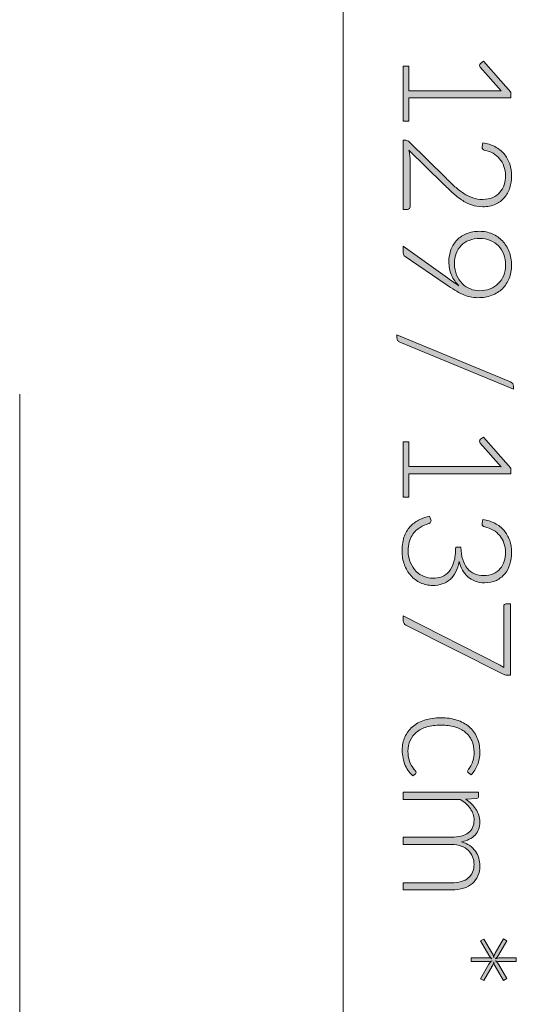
# Model space of a CAD drawing. Header units: inches. Extents: x 73 to 138, y -199 to -88.
# Tile 7 of 8: x 129 to 138, y -135 to -117. Entities that reach past the tile are written whole.
import ezdxf

# ---------------------------------------------------------------- set-up
doc = ezdxf.new("R2010")
doc.units = ezdxf.units.IN
doc.header["$MEASUREMENT"] = 0
doc.layers.add('Capa 1', color=7, linetype='Continuous')

# ---------------------------------------------------------------- blocks, each defined once
blk = doc.blocks.new('block 5')
at = {"layer": 'Capa 1'}
h = blk.add_hatch(color=251, dxfattribs=at)
h.dxf.hatch_style = 2
edge = h.paths.add_edge_path()
edge.add_spline(control_points=[(135.766, -118.108), (135.766, -118.108), (135.766, -118.554), (135.766, -118.554), (135.766, -118.554), (137.341, -118.554), (137.341, -118.554), (137.372, -118.554), (137.405, -118.555), (137.44, -118.558), (137.44, -118.558), (137.06, -118.13), (137.06, -118.13), (137.051, -118.121), (137.047, -118.11), (137.047, -118.098), (137.047, -118.082), (137.053, -118.07), (137.064, -118.062), (137.064, -118.062), (137.119, -118.022), (137.119, -118.022), (137.119, -118.022), (137.614, -118.583), (137.614, -118.583), (137.614, -118.583), (137.614, -118.684), (137.614, -118.684), (137.614, -118.684), (135.766, -118.684), (135.766, -118.684), (135.766, -118.684), (135.766, -119.108), (135.766, -119.108), (135.766, -119.108), (135.666, -119.108), (135.666, -119.108), (135.666, -119.108), (135.666, -118.108), (135.666, -118.108), (135.666, -118.108), (135.766, -118.108), (135.766, -118.108)], knot_values=[0, 0, 0, 0, 1, 1, 1, 2, 2, 2, 3, 3, 3, 4, 4, 4, 5, 5, 5, 6, 6, 6, 7, 7, 7, 8, 8, 8, 9, 9, 9, 10, 10, 10, 11, 11, 11, 12, 12, 12, 13, 13, 13, 14, 14, 14, 14], degree=3, periodic=1)
h = blk.add_hatch(color=251, dxfattribs=at)
h.dxf.hatch_style = 2
edge = h.paths.add_edge_path()
edge.add_spline(control_points=[(137.627, -120.1), (137.627, -120.174), (137.617, -120.245), (137.595, -120.312), (137.574, -120.379), (137.541, -120.438), (137.498, -120.489), (137.454, -120.54), (137.4, -120.581), (137.335, -120.611), (137.269, -120.641), (137.193, -120.656), (137.105, -120.656), (137.032, -120.656), (136.964, -120.645), (136.902, -120.623), (136.839, -120.6), (136.779, -120.57), (136.721, -120.531), (136.664, -120.493), (136.608, -120.449), (136.554, -120.398), (136.499, -120.347), (136.444, -120.294), (136.387, -120.238), (136.387, -120.238), (135.767, -119.631), (135.767, -119.631), (135.775, -119.66), (135.781, -119.691), (135.784, -119.722), (135.788, -119.754), (135.789, -119.786), (135.789, -119.817), (135.789, -119.817), (135.789, -120.655), (135.789, -120.655), (135.789, -120.67), (135.785, -120.681), (135.776, -120.69), (135.768, -120.699), (135.757, -120.703), (135.743, -120.703), (135.743, -120.703), (135.666, -120.703), (135.666, -120.703), (135.666, -120.703), (135.666, -119.451), (135.666, -119.451), (135.666, -119.451), (135.713, -119.451), (135.713, -119.451), (135.723, -119.451), (135.733, -119.454), (135.744, -119.459), (135.754, -119.464), (135.763, -119.47), (135.77, -119.478), (135.77, -119.478), (136.441, -120.139), (136.441, -120.139), (136.496, -120.195), (136.55, -120.245), (136.602, -120.292), (136.654, -120.338), (136.707, -120.379), (136.76, -120.413), (136.813, -120.447), (136.867, -120.474), (136.923, -120.494), (136.979, -120.514), (137.038, -120.523), (137.101, -120.523), (137.172, -120.523), (137.234, -120.512), (137.287, -120.488), (137.339, -120.464), (137.382, -120.432), (137.416, -120.392), (137.45, -120.353), (137.476, -120.307), (137.492, -120.256), (137.508, -120.204), (137.516, -120.15), (137.516, -120.093), (137.516, -120.032), (137.507, -119.975), (137.488, -119.924), (137.47, -119.872), (137.443, -119.826), (137.41, -119.787), (137.377, -119.747), (137.337, -119.714), (137.291, -119.688), (137.245, -119.662), (137.194, -119.644), (137.14, -119.634), (137.108, -119.625), (137.092, -119.606), (137.092, -119.579), (137.092, -119.577), (137.092, -119.575), (137.092, -119.572), (137.093, -119.569), (137.093, -119.567), (137.093, -119.565), (137.093, -119.565), (137.104, -119.499), (137.104, -119.499), (137.187, -119.51), (137.261, -119.533), (137.326, -119.567), (137.391, -119.602), (137.446, -119.645), (137.49, -119.697), (137.535, -119.749), (137.569, -119.809), (137.593, -119.878), (137.616, -119.946), (137.627, -120.02), (137.627, -120.1)], knot_values=[0, 0, 0, 0, 1, 1, 1, 2, 2, 2, 3, 3, 3, 4, 4, 4, 5, 5, 5, 6, 6, 6, 7, 7, 7, 8, 8, 8, 9, 9, 9, 10, 10, 10, 11, 11, 11, 12, 12, 12, 13, 13, 13, 14, 14, 14, 15, 15, 15, 16, 16, 16, 17, 17, 17, 18, 18, 18, 19, 19, 19, 20, 20, 20, 21, 21, 21, 22, 22, 22, 23, 23, 23, 24, 24, 24, 25, 25, 25, 26, 26, 26, 27, 27, 27, 28, 28, 28, 29, 29, 29, 30, 30, 30, 31, 31, 31, 32, 32, 32, 33, 33, 33, 34, 34, 34, 35, 35, 35, 36, 36, 36, 37, 37, 37, 38, 38, 38, 39, 39, 39, 40, 40, 40, 40], degree=3, periodic=1)
h = blk.add_hatch(color=251, dxfattribs=at)
h.dxf.hatch_style = 2
edge = h.paths.add_edge_path()
edge.add_spline(control_points=[(136.491, -121.65), (136.491, -121.571), (136.504, -121.497), (136.53, -121.43), (136.556, -121.363), (136.594, -121.305), (136.642, -121.256), (136.69, -121.207), (136.749, -121.169), (136.817, -121.142), (136.885, -121.114), (136.961, -121.1), (137.045, -121.1), (137.128, -121.1), (137.205, -121.116), (137.276, -121.146), (137.347, -121.177), (137.408, -121.219), (137.46, -121.275), (137.512, -121.329), (137.553, -121.394), (137.583, -121.47), (137.613, -121.545), (137.627, -121.628), (137.627, -121.717), (137.627, -121.803), (137.613, -121.882), (137.584, -121.954), (137.554, -122.025), (137.513, -122.087), (137.46, -122.139), (137.406, -122.19), (137.342, -122.231), (137.268, -122.259), (137.193, -122.288), (137.11, -122.302), (137.019, -122.302), (136.969, -122.302), (136.921, -122.297), (136.875, -122.287), (136.829, -122.276), (136.784, -122.261), (136.738, -122.24), (136.692, -122.22), (136.646, -122.194), (136.597, -122.165), (136.549, -122.136), (136.498, -122.103), (136.443, -122.065), (136.443, -122.065), (135.698, -121.557), (135.698, -121.557), (135.676, -121.543), (135.666, -121.521), (135.666, -121.49), (135.666, -121.49), (135.666, -121.372), (135.666, -121.372), (135.666, -121.372), (136.466, -121.945), (136.466, -121.945), (136.505, -121.972), (136.541, -121.997), (136.576, -122.021), (136.61, -122.044), (136.643, -122.065), (136.675, -122.085), (136.616, -122.031), (136.571, -121.967), (136.539, -121.892), (136.507, -121.817), (136.491, -121.736), (136.491, -121.65)], knot_values=[0, 0, 0, 0, 1, 1, 1, 2, 2, 2, 3, 3, 3, 4, 4, 4, 5, 5, 5, 6, 6, 6, 7, 7, 7, 8, 8, 8, 9, 9, 9, 10, 10, 10, 11, 11, 11, 12, 12, 12, 13, 13, 13, 14, 14, 14, 15, 15, 15, 16, 16, 16, 17, 17, 17, 18, 18, 18, 19, 19, 19, 20, 20, 20, 21, 21, 21, 22, 22, 22, 23, 23, 23, 24, 24, 24, 24], degree=3, periodic=1)
edge = h.paths.add_edge_path()
edge.add_spline(control_points=[(137.043, -122.176), (137.114, -122.176), (137.179, -122.165), (137.237, -122.142), (137.295, -122.119), (137.345, -122.087), (137.387, -122.046), (137.429, -122.005), (137.461, -121.956), (137.484, -121.9), (137.508, -121.844), (137.519, -121.782), (137.519, -121.716), (137.519, -121.645), (137.508, -121.579), (137.485, -121.519), (137.462, -121.459), (137.43, -121.408), (137.389, -121.366), (137.348, -121.323), (137.299, -121.29), (137.242, -121.266), (137.184, -121.243), (137.122, -121.23), (137.053, -121.23), (136.982, -121.23), (136.918, -121.242), (136.861, -121.264), (136.803, -121.285), (136.755, -121.316), (136.715, -121.356), (136.676, -121.396), (136.645, -121.444), (136.624, -121.5), (136.603, -121.556), (136.593, -121.618), (136.593, -121.687), (136.593, -121.764), (136.606, -121.834), (136.632, -121.895), (136.659, -121.955), (136.693, -122.007), (136.737, -122.049), (136.78, -122.091), (136.828, -122.123), (136.881, -122.144), (136.935, -122.165), (136.989, -122.176), (137.043, -122.176)], knot_values=[0, 0, 0, 0, 1, 1, 1, 2, 2, 2, 3, 3, 3, 4, 4, 4, 5, 5, 5, 6, 6, 6, 7, 7, 7, 8, 8, 8, 9, 9, 9, 10, 10, 10, 11, 11, 11, 12, 12, 12, 13, 13, 13, 14, 14, 14, 15, 15, 15, 16, 16, 16, 16], degree=3, periodic=1)
h = blk.add_hatch(color=251, dxfattribs=at)
h.dxf.hatch_style = 2
edge = h.paths.add_edge_path()
edge.add_spline(control_points=[(135.604, -123.108), (135.586, -123.101), (135.573, -123.09), (135.564, -123.075), (135.555, -123.061), (135.551, -123.045), (135.551, -123.03), (135.551, -123.03), (135.551, -122.976), (135.551, -122.976), (135.551, -122.976), (137.61, -123.829), (137.61, -123.829), (137.644, -123.843), (137.661, -123.867), (137.661, -123.903), (137.661, -123.903), (137.661, -123.959), (137.661, -123.959), (137.661, -123.959), (135.604, -123.108), (135.604, -123.108)], knot_values=[0, 0, 0, 0, 1, 1, 1, 2, 2, 2, 3, 3, 3, 4, 4, 4, 5, 5, 5, 6, 6, 6, 7, 7, 7, 7], degree=3, periodic=1)
h = blk.add_hatch(color=251, dxfattribs=at)
h.dxf.hatch_style = 2
edge = h.paths.add_edge_path()
edge.add_spline(control_points=[(135.766, -124.913), (135.766, -124.913), (135.766, -125.358), (135.766, -125.358), (135.766, -125.358), (137.341, -125.358), (137.341, -125.358), (137.372, -125.358), (137.405, -125.36), (137.44, -125.363), (137.44, -125.363), (137.06, -124.935), (137.06, -124.935), (137.051, -124.926), (137.047, -124.915), (137.047, -124.902), (137.047, -124.886), (137.053, -124.875), (137.064, -124.866), (137.064, -124.866), (137.119, -124.827), (137.119, -124.827), (137.119, -124.827), (137.614, -125.387), (137.614, -125.387), (137.614, -125.387), (137.614, -125.489), (137.614, -125.489), (137.614, -125.489), (135.766, -125.489), (135.766, -125.489), (135.766, -125.489), (135.766, -125.912), (135.766, -125.912), (135.766, -125.912), (135.666, -125.912), (135.666, -125.912), (135.666, -125.912), (135.666, -124.913), (135.666, -124.913), (135.666, -124.913), (135.766, -124.913), (135.766, -124.913)], knot_values=[0, 0, 0, 0, 1, 1, 1, 2, 2, 2, 3, 3, 3, 4, 4, 4, 5, 5, 5, 6, 6, 6, 7, 7, 7, 8, 8, 8, 9, 9, 9, 10, 10, 10, 11, 11, 11, 12, 12, 12, 13, 13, 13, 14, 14, 14, 14], degree=3, periodic=1)
h = blk.add_hatch(color=251, dxfattribs=at)
h.dxf.hatch_style = 2
edge = h.paths.add_edge_path()
edge.add_spline(control_points=[(137.627, -126.92), (137.627, -126.994), (137.617, -127.064), (137.597, -127.129), (137.576, -127.195), (137.545, -127.253), (137.504, -127.303), (137.463, -127.353), (137.412, -127.392), (137.351, -127.422), (137.289, -127.451), (137.218, -127.465), (137.138, -127.465), (137.075, -127.465), (137.018, -127.455), (136.968, -127.436), (136.917, -127.416), (136.872, -127.389), (136.834, -127.355), (136.795, -127.32), (136.763, -127.28), (136.737, -127.234), (136.711, -127.187), (136.691, -127.136), (136.678, -127.081), (136.651, -127.224), (136.596, -127.331), (136.513, -127.404), (136.429, -127.477), (136.324, -127.513), (136.199, -127.513), (136.12, -127.513), (136.046, -127.497), (135.978, -127.465), (135.91, -127.433), (135.851, -127.389), (135.802, -127.333), (135.753, -127.278), (135.714, -127.212), (135.686, -127.136), (135.658, -127.06), (135.644, -126.978), (135.644, -126.889), (135.644, -126.779), (135.659, -126.687), (135.689, -126.613), (135.719, -126.54), (135.757, -126.479), (135.805, -126.432), (135.852, -126.384), (135.905, -126.347), (135.964, -126.321), (136.023, -126.294), (136.082, -126.273), (136.141, -126.256), (136.141, -126.256), (136.162, -126.308), (136.162, -126.308), (136.167, -126.319), (136.169, -126.33), (136.169, -126.34), (136.169, -126.35), (136.167, -126.36), (136.162, -126.369), (136.158, -126.378), (136.149, -126.385), (136.136, -126.389), (136.136, -126.389), (136.109, -126.399), (136.109, -126.399), (136.092, -126.404), (136.072, -126.412), (136.048, -126.422), (136.024, -126.432), (135.999, -126.445), (135.972, -126.461), (135.947, -126.477), (135.92, -126.497), (135.894, -126.521), (135.868, -126.545), (135.845, -126.573), (135.825, -126.608), (135.804, -126.642), (135.787, -126.682), (135.774, -126.729), (135.762, -126.775), (135.755, -126.828), (135.755, -126.888), (135.755, -126.97), (135.769, -127.042), (135.796, -127.104), (135.824, -127.166), (135.859, -127.217), (135.901, -127.259), (135.944, -127.3), (135.991, -127.331), (136.044, -127.352), (136.096, -127.373), (136.147, -127.383), (136.197, -127.383), (136.256, -127.383), (136.311, -127.373), (136.362, -127.355), (136.414, -127.336), (136.458, -127.305), (136.495, -127.261), (136.532, -127.217), (136.561, -127.159), (136.583, -127.088), (136.604, -127.016), (136.615, -126.927), (136.615, -126.822), (136.615, -126.822), (136.709, -126.822), (136.709, -126.822), (136.711, -126.906), (136.722, -126.98), (136.743, -127.044), (136.763, -127.108), (136.791, -127.162), (136.827, -127.205), (136.863, -127.248), (136.905, -127.28), (136.955, -127.302), (137.004, -127.324), (137.058, -127.335), (137.118, -127.335), (137.186, -127.335), (137.245, -127.323), (137.296, -127.301), (137.346, -127.278), (137.388, -127.247), (137.42, -127.209), (137.453, -127.171), (137.478, -127.126), (137.493, -127.074), (137.509, -127.023), (137.516, -126.97), (137.516, -126.914), (137.516, -126.853), (137.507, -126.797), (137.489, -126.746), (137.471, -126.694), (137.445, -126.649), (137.412, -126.61), (137.379, -126.571), (137.34, -126.538), (137.294, -126.511), (137.247, -126.485), (137.196, -126.465), (137.14, -126.452), (137.108, -126.445), (137.092, -126.428), (137.092, -126.402), (137.092, -126.395), (137.092, -126.39), (137.093, -126.386), (137.093, -126.386), (137.104, -126.319), (137.104, -126.319), (137.187, -126.331), (137.261, -126.354), (137.326, -126.388), (137.391, -126.422), (137.446, -126.465), (137.49, -126.517), (137.535, -126.569), (137.569, -126.629), (137.593, -126.698), (137.616, -126.766), (137.627, -126.84), (137.627, -126.92)], knot_values=[0, 0, 0, 0, 1, 1, 1, 2, 2, 2, 3, 3, 3, 4, 4, 4, 5, 5, 5, 6, 6, 6, 7, 7, 7, 8, 8, 8, 9, 9, 9, 10, 10, 10, 11, 11, 11, 12, 12, 12, 13, 13, 13, 14, 14, 14, 15, 15, 15, 16, 16, 16, 17, 17, 17, 18, 18, 18, 19, 19, 19, 20, 20, 20, 21, 21, 21, 22, 22, 22, 23, 23, 23, 24, 24, 24, 25, 25, 25, 26, 26, 26, 27, 27, 27, 28, 28, 28, 29, 29, 29, 30, 30, 30, 31, 31, 31, 32, 32, 32, 33, 33, 33, 34, 34, 34, 35, 35, 35, 36, 36, 36, 37, 37, 37, 38, 38, 38, 39, 39, 39, 40, 40, 40, 41, 41, 41, 42, 42, 42, 43, 43, 43, 44, 44, 44, 45, 45, 45, 46, 46, 46, 47, 47, 47, 48, 48, 48, 49, 49, 49, 50, 50, 50, 51, 51, 51, 52, 52, 52, 53, 53, 53, 54, 54, 54, 55, 55, 55, 56, 56, 56, 57, 57, 57, 57], degree=3, periodic=1)
h = blk.add_hatch(color=251, dxfattribs=at)
h.dxf.hatch_style = 2
edge = h.paths.add_edge_path()
edge.add_spline(control_points=[(137.605, -129.137), (137.605, -129.137), (137.546, -129.137), (137.546, -129.137), (137.531, -129.137), (137.518, -129.136), (137.506, -129.133), (137.495, -129.129), (137.485, -129.125), (137.477, -129.121), (137.477, -129.121), (135.715, -128.231), (135.715, -128.231), (135.701, -128.224), (135.689, -128.214), (135.68, -128.202), (135.671, -128.19), (135.666, -128.173), (135.666, -128.153), (135.666, -128.153), (135.666, -128.064), (135.666, -128.064), (135.666, -128.064), (137.42, -128.959), (137.42, -128.959), (137.444, -128.971), (137.466, -128.985), (137.485, -129.002), (137.485, -129.002), (137.485, -127.883), (137.485, -127.883), (137.485, -127.873), (137.489, -127.865), (137.496, -127.858), (137.503, -127.851), (137.512, -127.847), (137.522, -127.847), (137.522, -127.847), (137.605, -127.847), (137.605, -127.847), (137.605, -127.847), (137.605, -129.137), (137.605, -129.137)], knot_values=[0, 0, 0, 0, 1, 1, 1, 2, 2, 2, 3, 3, 3, 4, 4, 4, 5, 5, 5, 6, 6, 6, 7, 7, 7, 8, 8, 8, 9, 9, 9, 10, 10, 10, 11, 11, 11, 12, 12, 12, 13, 13, 13, 14, 14, 14, 14], degree=3, periodic=1)
h = blk.add_hatch(color=251, dxfattribs=at)
h.dxf.hatch_style = 2
edge = h.paths.add_edge_path()
edge.add_spline(control_points=[(136.847, -130.908), (136.843, -130.904), (136.839, -130.9), (136.836, -130.895), (136.833, -130.891), (136.831, -130.885), (136.831, -130.878), (136.831, -130.869), (136.837, -130.856), (136.85, -130.84), (136.862, -130.824), (136.875, -130.803), (136.89, -130.777), (136.905, -130.75), (136.918, -130.717), (136.93, -130.677), (136.943, -130.638), (136.949, -130.589), (136.949, -130.533), (136.949, -130.454), (136.935, -130.384), (136.907, -130.324), (136.88, -130.263), (136.84, -130.212), (136.787, -130.17), (136.735, -130.128), (136.672, -130.097), (136.598, -130.075), (136.524, -130.053), (136.441, -130.042), (136.349, -130.042), (136.253, -130.042), (136.168, -130.053), (136.094, -130.075), (136.02, -130.098), (135.957, -130.13), (135.907, -130.171), (135.856, -130.212), (135.817, -130.262), (135.791, -130.32), (135.764, -130.379), (135.751, -130.444), (135.751, -130.515), (135.751, -130.581), (135.759, -130.636), (135.774, -130.68), (135.79, -130.724), (135.807, -130.761), (135.825, -130.79), (135.844, -130.819), (135.86, -130.841), (135.876, -130.858), (135.891, -130.875), (135.899, -130.888), (135.899, -130.899), (135.899, -130.911), (135.895, -130.92), (135.886, -130.926), (135.886, -130.926), (135.841, -130.962), (135.841, -130.962), (135.814, -130.941), (135.788, -130.914), (135.765, -130.882), (135.741, -130.85), (135.721, -130.814), (135.703, -130.774), (135.686, -130.734), (135.672, -130.69), (135.663, -130.643), (135.653, -130.596), (135.648, -130.547), (135.648, -130.496), (135.648, -130.409), (135.664, -130.33), (135.696, -130.258), (135.727, -130.186), (135.773, -130.124), (135.833, -130.073), (135.892, -130.021), (135.966, -129.981), (136.053, -129.952), (136.139, -129.924), (136.238, -129.909), (136.349, -129.909), (136.453, -129.909), (136.548, -129.923), (136.634, -129.95), (136.72, -129.978), (136.794, -130.018), (136.856, -130.07), (136.918, -130.123), (136.966, -130.187), (137, -130.264), (137.035, -130.34), (137.052, -130.427), (137.052, -130.526), (137.052, -130.615), (137.038, -130.693), (137.009, -130.762), (136.981, -130.831), (136.943, -130.891), (136.894, -130.943), (136.894, -130.943), (136.847, -130.908), (136.847, -130.908)], knot_values=[0, 0, 0, 0, 1, 1, 1, 2, 2, 2, 3, 3, 3, 4, 4, 4, 5, 5, 5, 6, 6, 6, 7, 7, 7, 8, 8, 8, 9, 9, 9, 10, 10, 10, 11, 11, 11, 12, 12, 12, 13, 13, 13, 14, 14, 14, 15, 15, 15, 16, 16, 16, 17, 17, 17, 18, 18, 18, 19, 19, 19, 20, 20, 20, 21, 21, 21, 22, 22, 22, 23, 23, 23, 24, 24, 24, 25, 25, 25, 26, 26, 26, 27, 27, 27, 28, 28, 28, 29, 29, 29, 30, 30, 30, 31, 31, 31, 32, 32, 32, 33, 33, 33, 34, 34, 34, 35, 35, 35, 35], degree=3, periodic=1)
h = blk.add_hatch(color=251, dxfattribs=at)
h.dxf.hatch_style = 2
edge = h.paths.add_edge_path()
edge.add_spline(control_points=[(135.666, -131.258), (135.666, -131.258), (137.03, -131.258), (137.03, -131.258), (137.03, -131.258), (137.03, -131.329), (137.03, -131.329), (137.03, -131.353), (137.018, -131.366), (136.996, -131.37), (136.996, -131.37), (136.798, -131.383), (136.798, -131.383), (136.836, -131.409), (136.87, -131.437), (136.901, -131.467), (136.932, -131.498), (136.959, -131.53), (136.981, -131.564), (137.004, -131.598), (137.021, -131.635), (137.033, -131.674), (137.046, -131.713), (137.052, -131.753), (137.052, -131.796), (137.052, -131.896), (137.023, -131.975), (136.965, -132.035), (136.907, -132.094), (136.826, -132.134), (136.723, -132.155), (136.78, -132.172), (136.829, -132.195), (136.87, -132.224), (136.911, -132.254), (136.945, -132.288), (136.971, -132.326), (136.999, -132.365), (137.019, -132.406), (137.032, -132.452), (137.045, -132.497), (137.052, -132.543), (137.052, -132.591), (137.052, -132.658), (137.041, -132.719), (137.018, -132.773), (136.996, -132.826), (136.963, -132.872), (136.919, -132.91), (136.875, -132.948), (136.821, -132.977), (136.757, -132.997), (136.693, -133.017), (136.62, -133.027), (136.538, -133.027), (136.538, -133.027), (135.666, -133.027), (135.666, -133.027), (135.666, -133.027), (135.666, -132.897), (135.666, -132.897), (135.666, -132.897), (136.538, -132.897), (136.538, -132.897), (136.671, -132.897), (136.773, -132.868), (136.843, -132.81), (136.913, -132.753), (136.948, -132.671), (136.948, -132.564), (136.948, -132.516), (136.939, -132.471), (136.922, -132.427), (136.904, -132.384), (136.878, -132.346), (136.844, -132.312), (136.81, -132.279), (136.767, -132.252), (136.716, -132.233), (136.665, -132.213), (136.606, -132.203), (136.538, -132.203), (136.538, -132.203), (135.666, -132.203), (135.666, -132.203), (135.666, -132.203), (135.666, -132.073), (135.666, -132.073), (135.666, -132.073), (136.538, -132.073), (136.538, -132.073), (136.67, -132.073), (136.772, -132.047), (136.842, -131.994), (136.913, -131.941), (136.948, -131.863), (136.948, -131.762), (136.948, -131.688), (136.926, -131.62), (136.881, -131.556), (136.837, -131.493), (136.775, -131.437), (136.697, -131.388), (136.697, -131.388), (135.666, -131.388), (135.666, -131.388), (135.666, -131.388), (135.666, -131.258), (135.666, -131.258)], knot_values=[0, 0, 0, 0, 1, 1, 1, 2, 2, 2, 3, 3, 3, 4, 4, 4, 5, 5, 5, 6, 6, 6, 7, 7, 7, 8, 8, 8, 9, 9, 9, 10, 10, 10, 11, 11, 11, 12, 12, 12, 13, 13, 13, 14, 14, 14, 15, 15, 15, 16, 16, 16, 17, 17, 17, 18, 18, 18, 19, 19, 19, 20, 20, 20, 21, 21, 21, 22, 22, 22, 23, 23, 23, 24, 24, 24, 25, 25, 25, 26, 26, 26, 27, 27, 27, 28, 28, 28, 29, 29, 29, 30, 30, 30, 31, 31, 31, 32, 32, 32, 33, 33, 33, 34, 34, 34, 35, 35, 35, 36, 36, 36, 36], degree=3, periodic=1)
h = blk.add_hatch(color=251, dxfattribs=at)
h.dxf.hatch_style = 2
edge = h.paths.add_edge_path()
edge.add_spline(control_points=[(136.896, -134.255), (136.896, -134.255), (137.187, -134.255), (137.187, -134.255), (137.203, -134.255), (137.217, -134.256), (137.228, -134.258), (137.241, -134.261), (137.254, -134.265), (137.27, -134.273), (137.256, -134.263), (137.245, -134.253), (137.238, -134.243), (137.231, -134.234), (137.223, -134.222), (137.215, -134.209), (137.215, -134.209), (137.066, -133.951), (137.066, -133.951), (137.066, -133.951), (137.126, -133.916), (137.126, -133.916), (137.126, -133.916), (137.277, -134.174), (137.277, -134.174), (137.284, -134.187), (137.289, -134.199), (137.293, -134.211), (137.297, -134.223), (137.3, -134.237), (137.303, -134.254), (137.305, -134.236), (137.309, -134.222), (137.314, -134.211), (137.318, -134.199), (137.324, -134.187), (137.331, -134.174), (137.331, -134.174), (137.482, -133.914), (137.482, -133.914), (137.482, -133.914), (137.544, -133.949), (137.544, -133.949), (137.544, -133.949), (137.393, -134.209), (137.393, -134.209), (137.384, -134.223), (137.375, -134.235), (137.366, -134.243), (137.358, -134.252), (137.346, -134.263), (137.33, -134.276), (137.347, -134.268), (137.363, -134.263), (137.376, -134.26), (137.389, -134.257), (137.403, -134.255), (137.419, -134.255), (137.419, -134.255), (137.713, -134.255), (137.713, -134.255), (137.713, -134.255), (137.713, -134.326), (137.713, -134.326), (137.713, -134.326), (137.42, -134.326), (137.42, -134.326), (137.404, -134.326), (137.389, -134.325), (137.376, -134.323), (137.363, -134.32), (137.348, -134.316), (137.331, -134.308), (137.347, -134.319), (137.359, -134.329), (137.368, -134.339), (137.376, -134.348), (137.385, -134.36), (137.393, -134.374), (137.393, -134.374), (137.542, -134.632), (137.542, -134.632), (137.542, -134.632), (137.481, -134.667), (137.481, -134.667), (137.481, -134.667), (137.331, -134.41), (137.331, -134.41), (137.323, -134.396), (137.317, -134.384), (137.312, -134.371), (137.308, -134.36), (137.305, -134.346), (137.303, -134.33), (137.3, -134.347), (137.297, -134.361), (137.293, -134.372), (137.289, -134.384), (137.284, -134.396), (137.277, -134.41), (137.277, -134.41), (137.126, -134.669), (137.126, -134.669), (137.126, -134.669), (137.064, -134.635), (137.064, -134.635), (137.064, -134.635), (137.215, -134.374), (137.215, -134.374), (137.223, -134.36), (137.231, -134.349), (137.238, -134.34), (137.245, -134.331), (137.257, -134.32), (137.273, -134.308), (137.256, -134.314), (137.242, -134.318), (137.23, -134.322), (137.218, -134.325), (137.204, -134.326), (137.189, -134.326), (137.189, -134.326), (136.896, -134.326), (136.896, -134.326), (136.896, -134.326), (136.896, -134.255), (136.896, -134.255)], knot_values=[0, 0, 0, 0, 1, 1, 1, 2, 2, 2, 3, 3, 3, 4, 4, 4, 5, 5, 5, 6, 6, 6, 7, 7, 7, 8, 8, 8, 9, 9, 9, 10, 10, 10, 11, 11, 11, 12, 12, 12, 13, 13, 13, 14, 14, 14, 15, 15, 15, 16, 16, 16, 17, 17, 17, 18, 18, 18, 19, 19, 19, 20, 20, 20, 21, 21, 21, 22, 22, 22, 23, 23, 23, 24, 24, 24, 25, 25, 25, 26, 26, 26, 27, 27, 27, 28, 28, 28, 29, 29, 29, 30, 30, 30, 31, 31, 31, 32, 32, 32, 33, 33, 33, 34, 34, 34, 35, 35, 35, 36, 36, 36, 37, 37, 37, 38, 38, 38, 39, 39, 39, 40, 40, 40, 41, 41, 41, 42, 42, 42, 42], degree=3, periodic=1)
at = {"layer": 'Capa 1', "lineweight": 0}
for points, knots in [([(135.766, -118.108), (135.766, -118.108), (135.766, -118.554), (135.766, -118.554), (135.766, -118.554), (137.341, -118.554), (137.341, -118.554), (137.372, -118.554), (137.405, -118.555), (137.44, -118.558), (137.44, -118.558), (137.06, -118.13), (137.06, -118.13), (137.051, -118.121), (137.047, -118.11), (137.047, -118.098), (137.047, -118.082), (137.053, -118.07), (137.064, -118.062), (137.064, -118.062), (137.119, -118.022), (137.119, -118.022), (137.119, -118.022), (137.614, -118.583), (137.614, -118.583), (137.614, -118.583), (137.614, -118.684), (137.614, -118.684), (137.614, -118.684), (135.766, -118.684), (135.766, -118.684), (135.766, -118.684), (135.766, -119.108), (135.766, -119.108), (135.766, -119.108), (135.666, -119.108), (135.666, -119.108), (135.666, -119.108), (135.666, -118.108), (135.666, -118.108), (135.666, -118.108), (135.766, -118.108), (135.766, -118.108)], [0, 0, 0, 0, 1, 1, 1, 2, 2, 2, 3, 3, 3, 4, 4, 4, 5, 5, 5, 6, 6, 6, 7, 7, 7, 8, 8, 8, 9, 9, 9, 10, 10, 10, 11, 11, 11, 12, 12, 12, 13, 13, 13, 14, 14, 14, 14]), ([(137.627, -120.1), (137.627, -120.174), (137.617, -120.245), (137.595, -120.312), (137.574, -120.379), (137.541, -120.438), (137.498, -120.489), (137.454, -120.54), (137.4, -120.581), (137.335, -120.611), (137.269, -120.641), (137.193, -120.656), (137.105, -120.656), (137.032, -120.656), (136.964, -120.645), (136.902, -120.623), (136.839, -120.6), (136.779, -120.57), (136.721, -120.531), (136.664, -120.493), (136.608, -120.449), (136.554, -120.398), (136.499, -120.347), (136.444, -120.294), (136.387, -120.238), (136.387, -120.238), (135.767, -119.631), (135.767, -119.631), (135.775, -119.66), (135.781, -119.691), (135.784, -119.722), (135.788, -119.754), (135.789, -119.786), (135.789, -119.817), (135.789, -119.817), (135.789, -120.655), (135.789, -120.655), (135.789, -120.67), (135.785, -120.681), (135.776, -120.69), (135.768, -120.699), (135.757, -120.703), (135.743, -120.703), (135.743, -120.703), (135.666, -120.703), (135.666, -120.703), (135.666, -120.703), (135.666, -119.451), (135.666, -119.451), (135.666, -119.451), (135.713, -119.451), (135.713, -119.451), (135.723, -119.451), (135.733, -119.454), (135.744, -119.459), (135.754, -119.464), (135.763, -119.47), (135.77, -119.478), (135.77, -119.478), (136.441, -120.139), (136.441, -120.139), (136.496, -120.195), (136.55, -120.245), (136.602, -120.292), (136.654, -120.338), (136.707, -120.379), (136.76, -120.413), (136.813, -120.447), (136.867, -120.474), (136.923, -120.494), (136.979, -120.514), (137.038, -120.523), (137.101, -120.523), (137.172, -120.523), (137.234, -120.512), (137.287, -120.488), (137.339, -120.464), (137.382, -120.432), (137.416, -120.392), (137.45, -120.353), (137.476, -120.307), (137.492, -120.256), (137.508, -120.204), (137.516, -120.15), (137.516, -120.093), (137.516, -120.032), (137.507, -119.975), (137.488, -119.924), (137.47, -119.872), (137.443, -119.826), (137.41, -119.787), (137.377, -119.747), (137.337, -119.714), (137.291, -119.688), (137.245, -119.662), (137.194, -119.644), (137.14, -119.634), (137.108, -119.625), (137.092, -119.606), (137.092, -119.579), (137.092, -119.577), (137.092, -119.575), (137.092, -119.572), (137.093, -119.569), (137.093, -119.567), (137.093, -119.565), (137.093, -119.565), (137.104, -119.499), (137.104, -119.499), (137.187, -119.51), (137.261, -119.533), (137.326, -119.567), (137.391, -119.602), (137.446, -119.645), (137.49, -119.697), (137.535, -119.749), (137.569, -119.809), (137.593, -119.878), (137.616, -119.946), (137.627, -120.02), (137.627, -120.1)], [0, 0, 0, 0, 1, 1, 1, 2, 2, 2, 3, 3, 3, 4, 4, 4, 5, 5, 5, 6, 6, 6, 7, 7, 7, 8, 8, 8, 9, 9, 9, 10, 10, 10, 11, 11, 11, 12, 12, 12, 13, 13, 13, 14, 14, 14, 15, 15, 15, 16, 16, 16, 17, 17, 17, 18, 18, 18, 19, 19, 19, 20, 20, 20, 21, 21, 21, 22, 22, 22, 23, 23, 23, 24, 24, 24, 25, 25, 25, 26, 26, 26, 27, 27, 27, 28, 28, 28, 29, 29, 29, 30, 30, 30, 31, 31, 31, 32, 32, 32, 33, 33, 33, 34, 34, 34, 35, 35, 35, 36, 36, 36, 37, 37, 37, 38, 38, 38, 39, 39, 39, 40, 40, 40, 40]), ([(136.491, -121.65), (136.491, -121.571), (136.504, -121.497), (136.53, -121.43), (136.556, -121.363), (136.594, -121.305), (136.642, -121.256), (136.69, -121.207), (136.749, -121.169), (136.817, -121.142), (136.885, -121.114), (136.961, -121.1), (137.045, -121.1), (137.128, -121.1), (137.205, -121.116), (137.276, -121.146), (137.347, -121.177), (137.408, -121.219), (137.46, -121.275), (137.512, -121.329), (137.553, -121.394), (137.583, -121.47), (137.613, -121.545), (137.627, -121.628), (137.627, -121.717), (137.627, -121.803), (137.613, -121.882), (137.584, -121.954), (137.554, -122.025), (137.513, -122.087), (137.46, -122.139), (137.406, -122.19), (137.342, -122.231), (137.268, -122.259), (137.193, -122.288), (137.11, -122.302), (137.019, -122.302), (136.969, -122.302), (136.921, -122.297), (136.875, -122.287), (136.829, -122.276), (136.784, -122.261), (136.738, -122.24), (136.692, -122.22), (136.646, -122.194), (136.597, -122.165), (136.549, -122.136), (136.498, -122.103), (136.443, -122.065), (136.443, -122.065), (135.698, -121.557), (135.698, -121.557), (135.676, -121.543), (135.666, -121.521), (135.666, -121.49), (135.666, -121.49), (135.666, -121.372), (135.666, -121.372), (135.666, -121.372), (136.466, -121.945), (136.466, -121.945), (136.505, -121.972), (136.541, -121.997), (136.576, -122.021), (136.61, -122.044), (136.643, -122.065), (136.675, -122.085), (136.616, -122.031), (136.571, -121.967), (136.539, -121.892), (136.507, -121.817), (136.491, -121.736), (136.491, -121.65)], [0, 0, 0, 0, 1, 1, 1, 2, 2, 2, 3, 3, 3, 4, 4, 4, 5, 5, 5, 6, 6, 6, 7, 7, 7, 8, 8, 8, 9, 9, 9, 10, 10, 10, 11, 11, 11, 12, 12, 12, 13, 13, 13, 14, 14, 14, 15, 15, 15, 16, 16, 16, 17, 17, 17, 18, 18, 18, 19, 19, 19, 20, 20, 20, 21, 21, 21, 22, 22, 22, 23, 23, 23, 24, 24, 24, 24]), ([(137.043, -122.176), (137.114, -122.176), (137.179, -122.165), (137.237, -122.142), (137.295, -122.119), (137.345, -122.087), (137.387, -122.046), (137.429, -122.005), (137.461, -121.956), (137.484, -121.9), (137.508, -121.844), (137.519, -121.782), (137.519, -121.716), (137.519, -121.645), (137.508, -121.579), (137.485, -121.519), (137.462, -121.459), (137.43, -121.408), (137.389, -121.366), (137.348, -121.323), (137.299, -121.29), (137.242, -121.266), (137.184, -121.243), (137.122, -121.23), (137.053, -121.23), (136.982, -121.23), (136.918, -121.242), (136.861, -121.264), (136.803, -121.285), (136.755, -121.316), (136.715, -121.356), (136.676, -121.396), (136.645, -121.444), (136.624, -121.5), (136.603, -121.556), (136.593, -121.618), (136.593, -121.687), (136.593, -121.764), (136.606, -121.834), (136.632, -121.895), (136.659, -121.955), (136.693, -122.007), (136.737, -122.049), (136.78, -122.091), (136.828, -122.123), (136.881, -122.144), (136.935, -122.165), (136.989, -122.176), (137.043, -122.176)], [0, 0, 0, 0, 1, 1, 1, 2, 2, 2, 3, 3, 3, 4, 4, 4, 5, 5, 5, 6, 6, 6, 7, 7, 7, 8, 8, 8, 9, 9, 9, 10, 10, 10, 11, 11, 11, 12, 12, 12, 13, 13, 13, 14, 14, 14, 15, 15, 15, 16, 16, 16, 16]), ([(135.604, -123.108), (135.586, -123.101), (135.573, -123.09), (135.564, -123.075), (135.555, -123.061), (135.551, -123.045), (135.551, -123.03), (135.551, -123.03), (135.551, -122.976), (135.551, -122.976), (135.551, -122.976), (137.61, -123.829), (137.61, -123.829), (137.644, -123.843), (137.661, -123.867), (137.661, -123.903), (137.661, -123.903), (137.661, -123.959), (137.661, -123.959), (137.661, -123.959), (135.604, -123.108), (135.604, -123.108)], [0, 0, 0, 0, 1, 1, 1, 2, 2, 2, 3, 3, 3, 4, 4, 4, 5, 5, 5, 6, 6, 6, 7, 7, 7, 7]), ([(135.766, -124.913), (135.766, -124.913), (135.766, -125.358), (135.766, -125.358), (135.766, -125.358), (137.341, -125.358), (137.341, -125.358), (137.372, -125.358), (137.405, -125.36), (137.44, -125.363), (137.44, -125.363), (137.06, -124.935), (137.06, -124.935), (137.051, -124.926), (137.047, -124.915), (137.047, -124.902), (137.047, -124.886), (137.053, -124.875), (137.064, -124.866), (137.064, -124.866), (137.119, -124.827), (137.119, -124.827), (137.119, -124.827), (137.614, -125.387), (137.614, -125.387), (137.614, -125.387), (137.614, -125.489), (137.614, -125.489), (137.614, -125.489), (135.766, -125.489), (135.766, -125.489), (135.766, -125.489), (135.766, -125.912), (135.766, -125.912), (135.766, -125.912), (135.666, -125.912), (135.666, -125.912), (135.666, -125.912), (135.666, -124.913), (135.666, -124.913), (135.666, -124.913), (135.766, -124.913), (135.766, -124.913)], [0, 0, 0, 0, 1, 1, 1, 2, 2, 2, 3, 3, 3, 4, 4, 4, 5, 5, 5, 6, 6, 6, 7, 7, 7, 8, 8, 8, 9, 9, 9, 10, 10, 10, 11, 11, 11, 12, 12, 12, 13, 13, 13, 14, 14, 14, 14]), ([(137.627, -126.92), (137.627, -126.994), (137.617, -127.064), (137.597, -127.129), (137.576, -127.195), (137.545, -127.253), (137.504, -127.303), (137.463, -127.353), (137.412, -127.392), (137.351, -127.422), (137.289, -127.451), (137.218, -127.465), (137.138, -127.465), (137.075, -127.465), (137.018, -127.455), (136.968, -127.436), (136.917, -127.416), (136.872, -127.389), (136.834, -127.355), (136.795, -127.32), (136.763, -127.28), (136.737, -127.234), (136.711, -127.187), (136.691, -127.136), (136.678, -127.081), (136.651, -127.224), (136.596, -127.331), (136.513, -127.404), (136.429, -127.477), (136.324, -127.513), (136.199, -127.513), (136.12, -127.513), (136.046, -127.497), (135.978, -127.465), (135.91, -127.433), (135.851, -127.389), (135.802, -127.333), (135.753, -127.278), (135.714, -127.212), (135.686, -127.136), (135.658, -127.06), (135.644, -126.978), (135.644, -126.889), (135.644, -126.779), (135.659, -126.687), (135.689, -126.613), (135.719, -126.54), (135.757, -126.479), (135.805, -126.432), (135.852, -126.384), (135.905, -126.347), (135.964, -126.321), (136.023, -126.294), (136.082, -126.273), (136.141, -126.256), (136.141, -126.256), (136.162, -126.308), (136.162, -126.308), (136.167, -126.319), (136.169, -126.33), (136.169, -126.34), (136.169, -126.35), (136.167, -126.36), (136.162, -126.369), (136.158, -126.378), (136.149, -126.385), (136.136, -126.389), (136.136, -126.389), (136.109, -126.399), (136.109, -126.399), (136.092, -126.404), (136.072, -126.412), (136.048, -126.422), (136.024, -126.432), (135.999, -126.445), (135.972, -126.461), (135.947, -126.477), (135.92, -126.497), (135.894, -126.521), (135.868, -126.545), (135.845, -126.573), (135.825, -126.608), (135.804, -126.642), (135.787, -126.682), (135.774, -126.729), (135.762, -126.775), (135.755, -126.828), (135.755, -126.888), (135.755, -126.97), (135.769, -127.042), (135.796, -127.104), (135.824, -127.166), (135.859, -127.217), (135.901, -127.259), (135.944, -127.3), (135.991, -127.331), (136.044, -127.352), (136.096, -127.373), (136.147, -127.383), (136.197, -127.383), (136.256, -127.383), (136.311, -127.373), (136.362, -127.355), (136.414, -127.336), (136.458, -127.305), (136.495, -127.261), (136.532, -127.217), (136.561, -127.159), (136.583, -127.088), (136.604, -127.016), (136.615, -126.927), (136.615, -126.822), (136.615, -126.822), (136.709, -126.822), (136.709, -126.822), (136.711, -126.906), (136.722, -126.98), (136.743, -127.044), (136.763, -127.108), (136.791, -127.162), (136.827, -127.205), (136.863, -127.248), (136.905, -127.28), (136.955, -127.302), (137.004, -127.324), (137.058, -127.335), (137.118, -127.335), (137.186, -127.335), (137.245, -127.323), (137.296, -127.301), (137.346, -127.278), (137.388, -127.247), (137.42, -127.209), (137.453, -127.171), (137.478, -127.126), (137.493, -127.074), (137.509, -127.023), (137.516, -126.97), (137.516, -126.914), (137.516, -126.853), (137.507, -126.797), (137.489, -126.746), (137.471, -126.694), (137.445, -126.649), (137.412, -126.61), (137.379, -126.571), (137.34, -126.538), (137.294, -126.511), (137.247, -126.485), (137.196, -126.465), (137.14, -126.452), (137.108, -126.445), (137.092, -126.428), (137.092, -126.402), (137.092, -126.395), (137.092, -126.39), (137.093, -126.386), (137.093, -126.386), (137.104, -126.319), (137.104, -126.319), (137.187, -126.331), (137.261, -126.354), (137.326, -126.388), (137.391, -126.422), (137.446, -126.465), (137.49, -126.517), (137.535, -126.569), (137.569, -126.629), (137.593, -126.698), (137.616, -126.766), (137.627, -126.84), (137.627, -126.92)], [0, 0, 0, 0, 1, 1, 1, 2, 2, 2, 3, 3, 3, 4, 4, 4, 5, 5, 5, 6, 6, 6, 7, 7, 7, 8, 8, 8, 9, 9, 9, 10, 10, 10, 11, 11, 11, 12, 12, 12, 13, 13, 13, 14, 14, 14, 15, 15, 15, 16, 16, 16, 17, 17, 17, 18, 18, 18, 19, 19, 19, 20, 20, 20, 21, 21, 21, 22, 22, 22, 23, 23, 23, 24, 24, 24, 25, 25, 25, 26, 26, 26, 27, 27, 27, 28, 28, 28, 29, 29, 29, 30, 30, 30, 31, 31, 31, 32, 32, 32, 33, 33, 33, 34, 34, 34, 35, 35, 35, 36, 36, 36, 37, 37, 37, 38, 38, 38, 39, 39, 39, 40, 40, 40, 41, 41, 41, 42, 42, 42, 43, 43, 43, 44, 44, 44, 45, 45, 45, 46, 46, 46, 47, 47, 47, 48, 48, 48, 49, 49, 49, 50, 50, 50, 51, 51, 51, 52, 52, 52, 53, 53, 53, 54, 54, 54, 55, 55, 55, 56, 56, 56, 57, 57, 57, 57]), ([(137.605, -129.137), (137.605, -129.137), (137.546, -129.137), (137.546, -129.137), (137.531, -129.137), (137.518, -129.136), (137.506, -129.133), (137.495, -129.129), (137.485, -129.125), (137.477, -129.121), (137.477, -129.121), (135.715, -128.231), (135.715, -128.231), (135.701, -128.224), (135.689, -128.214), (135.68, -128.202), (135.671, -128.19), (135.666, -128.173), (135.666, -128.153), (135.666, -128.153), (135.666, -128.064), (135.666, -128.064), (135.666, -128.064), (137.42, -128.959), (137.42, -128.959), (137.444, -128.971), (137.466, -128.985), (137.485, -129.002), (137.485, -129.002), (137.485, -127.883), (137.485, -127.883), (137.485, -127.873), (137.489, -127.865), (137.496, -127.858), (137.503, -127.851), (137.512, -127.847), (137.522, -127.847), (137.522, -127.847), (137.605, -127.847), (137.605, -127.847), (137.605, -127.847), (137.605, -129.137), (137.605, -129.137)], [0, 0, 0, 0, 1, 1, 1, 2, 2, 2, 3, 3, 3, 4, 4, 4, 5, 5, 5, 6, 6, 6, 7, 7, 7, 8, 8, 8, 9, 9, 9, 10, 10, 10, 11, 11, 11, 12, 12, 12, 13, 13, 13, 14, 14, 14, 14]), ([(136.847, -130.908), (136.843, -130.904), (136.839, -130.9), (136.836, -130.895), (136.833, -130.891), (136.831, -130.885), (136.831, -130.878), (136.831, -130.869), (136.837, -130.856), (136.85, -130.84), (136.862, -130.824), (136.875, -130.803), (136.89, -130.777), (136.905, -130.75), (136.918, -130.717), (136.93, -130.677), (136.943, -130.638), (136.949, -130.589), (136.949, -130.533), (136.949, -130.454), (136.935, -130.384), (136.907, -130.324), (136.88, -130.263), (136.84, -130.212), (136.787, -130.17), (136.735, -130.128), (136.672, -130.097), (136.598, -130.075), (136.524, -130.053), (136.441, -130.042), (136.349, -130.042), (136.253, -130.042), (136.168, -130.053), (136.094, -130.075), (136.02, -130.098), (135.957, -130.13), (135.907, -130.171), (135.856, -130.212), (135.817, -130.262), (135.791, -130.32), (135.764, -130.379), (135.751, -130.444), (135.751, -130.515), (135.751, -130.581), (135.759, -130.636), (135.774, -130.68), (135.79, -130.724), (135.807, -130.761), (135.825, -130.79), (135.844, -130.819), (135.86, -130.841), (135.876, -130.858), (135.891, -130.875), (135.899, -130.888), (135.899, -130.899), (135.899, -130.911), (135.895, -130.92), (135.886, -130.926), (135.886, -130.926), (135.841, -130.962), (135.841, -130.962), (135.814, -130.941), (135.788, -130.914), (135.765, -130.882), (135.741, -130.85), (135.721, -130.814), (135.703, -130.774), (135.686, -130.734), (135.672, -130.69), (135.663, -130.643), (135.653, -130.596), (135.648, -130.547), (135.648, -130.496), (135.648, -130.409), (135.664, -130.33), (135.696, -130.258), (135.727, -130.186), (135.773, -130.124), (135.833, -130.073), (135.892, -130.021), (135.966, -129.981), (136.053, -129.952), (136.139, -129.924), (136.238, -129.909), (136.349, -129.909), (136.453, -129.909), (136.548, -129.923), (136.634, -129.95), (136.72, -129.978), (136.794, -130.018), (136.856, -130.07), (136.918, -130.123), (136.966, -130.187), (137, -130.264), (137.035, -130.34), (137.052, -130.427), (137.052, -130.526), (137.052, -130.615), (137.038, -130.693), (137.009, -130.762), (136.981, -130.831), (136.943, -130.891), (136.894, -130.943), (136.894, -130.943), (136.847, -130.908), (136.847, -130.908)], [0, 0, 0, 0, 1, 1, 1, 2, 2, 2, 3, 3, 3, 4, 4, 4, 5, 5, 5, 6, 6, 6, 7, 7, 7, 8, 8, 8, 9, 9, 9, 10, 10, 10, 11, 11, 11, 12, 12, 12, 13, 13, 13, 14, 14, 14, 15, 15, 15, 16, 16, 16, 17, 17, 17, 18, 18, 18, 19, 19, 19, 20, 20, 20, 21, 21, 21, 22, 22, 22, 23, 23, 23, 24, 24, 24, 25, 25, 25, 26, 26, 26, 27, 27, 27, 28, 28, 28, 29, 29, 29, 30, 30, 30, 31, 31, 31, 32, 32, 32, 33, 33, 33, 34, 34, 34, 35, 35, 35, 35]), ([(135.666, -131.258), (135.666, -131.258), (137.03, -131.258), (137.03, -131.258), (137.03, -131.258), (137.03, -131.329), (137.03, -131.329), (137.03, -131.353), (137.018, -131.366), (136.996, -131.37), (136.996, -131.37), (136.798, -131.383), (136.798, -131.383), (136.836, -131.409), (136.87, -131.437), (136.901, -131.467), (136.932, -131.498), (136.959, -131.53), (136.981, -131.564), (137.004, -131.598), (137.021, -131.635), (137.033, -131.674), (137.046, -131.713), (137.052, -131.753), (137.052, -131.796), (137.052, -131.896), (137.023, -131.975), (136.965, -132.035), (136.907, -132.094), (136.826, -132.134), (136.723, -132.155), (136.78, -132.172), (136.829, -132.195), (136.87, -132.224), (136.911, -132.254), (136.945, -132.288), (136.971, -132.326), (136.999, -132.365), (137.019, -132.406), (137.032, -132.452), (137.045, -132.497), (137.052, -132.543), (137.052, -132.591), (137.052, -132.658), (137.041, -132.719), (137.018, -132.773), (136.996, -132.826), (136.963, -132.872), (136.919, -132.91), (136.875, -132.948), (136.821, -132.977), (136.757, -132.997), (136.693, -133.017), (136.62, -133.027), (136.538, -133.027), (136.538, -133.027), (135.666, -133.027), (135.666, -133.027), (135.666, -133.027), (135.666, -132.897), (135.666, -132.897), (135.666, -132.897), (136.538, -132.897), (136.538, -132.897), (136.671, -132.897), (136.773, -132.868), (136.843, -132.81), (136.913, -132.753), (136.948, -132.671), (136.948, -132.564), (136.948, -132.516), (136.939, -132.471), (136.922, -132.427), (136.904, -132.384), (136.878, -132.346), (136.844, -132.312), (136.81, -132.279), (136.767, -132.252), (136.716, -132.233), (136.665, -132.213), (136.606, -132.203), (136.538, -132.203), (136.538, -132.203), (135.666, -132.203), (135.666, -132.203), (135.666, -132.203), (135.666, -132.073), (135.666, -132.073), (135.666, -132.073), (136.538, -132.073), (136.538, -132.073), (136.67, -132.073), (136.772, -132.047), (136.842, -131.994), (136.913, -131.941), (136.948, -131.863), (136.948, -131.762), (136.948, -131.688), (136.926, -131.62), (136.881, -131.556), (136.837, -131.493), (136.775, -131.437), (136.697, -131.388), (136.697, -131.388), (135.666, -131.388), (135.666, -131.388), (135.666, -131.388), (135.666, -131.258), (135.666, -131.258)], [0, 0, 0, 0, 1, 1, 1, 2, 2, 2, 3, 3, 3, 4, 4, 4, 5, 5, 5, 6, 6, 6, 7, 7, 7, 8, 8, 8, 9, 9, 9, 10, 10, 10, 11, 11, 11, 12, 12, 12, 13, 13, 13, 14, 14, 14, 15, 15, 15, 16, 16, 16, 17, 17, 17, 18, 18, 18, 19, 19, 19, 20, 20, 20, 21, 21, 21, 22, 22, 22, 23, 23, 23, 24, 24, 24, 25, 25, 25, 26, 26, 26, 27, 27, 27, 28, 28, 28, 29, 29, 29, 30, 30, 30, 31, 31, 31, 32, 32, 32, 33, 33, 33, 34, 34, 34, 35, 35, 35, 36, 36, 36, 36]), ([(136.896, -134.255), (136.896, -134.255), (137.187, -134.255), (137.187, -134.255), (137.203, -134.255), (137.217, -134.256), (137.228, -134.258), (137.241, -134.261), (137.254, -134.265), (137.27, -134.273), (137.256, -134.263), (137.245, -134.253), (137.238, -134.243), (137.231, -134.234), (137.223, -134.222), (137.215, -134.209), (137.215, -134.209), (137.066, -133.951), (137.066, -133.951), (137.066, -133.951), (137.126, -133.916), (137.126, -133.916), (137.126, -133.916), (137.277, -134.174), (137.277, -134.174), (137.284, -134.187), (137.289, -134.199), (137.293, -134.211), (137.297, -134.223), (137.3, -134.237), (137.303, -134.254), (137.305, -134.236), (137.309, -134.222), (137.314, -134.211), (137.318, -134.199), (137.324, -134.187), (137.331, -134.174), (137.331, -134.174), (137.482, -133.914), (137.482, -133.914), (137.482, -133.914), (137.544, -133.949), (137.544, -133.949), (137.544, -133.949), (137.393, -134.209), (137.393, -134.209), (137.384, -134.223), (137.375, -134.235), (137.366, -134.243), (137.358, -134.252), (137.346, -134.263), (137.33, -134.276), (137.347, -134.268), (137.363, -134.263), (137.376, -134.26), (137.389, -134.257), (137.403, -134.255), (137.419, -134.255), (137.419, -134.255), (137.713, -134.255), (137.713, -134.255), (137.713, -134.255), (137.713, -134.326), (137.713, -134.326), (137.713, -134.326), (137.42, -134.326), (137.42, -134.326), (137.404, -134.326), (137.389, -134.325), (137.376, -134.323), (137.363, -134.32), (137.348, -134.316), (137.331, -134.308), (137.347, -134.319), (137.359, -134.329), (137.368, -134.339), (137.376, -134.348), (137.385, -134.36), (137.393, -134.374), (137.393, -134.374), (137.542, -134.632), (137.542, -134.632), (137.542, -134.632), (137.481, -134.667), (137.481, -134.667), (137.481, -134.667), (137.331, -134.41), (137.331, -134.41), (137.323, -134.396), (137.317, -134.384), (137.312, -134.371), (137.308, -134.36), (137.305, -134.346), (137.303, -134.33), (137.3, -134.347), (137.297, -134.361), (137.293, -134.372), (137.289, -134.384), (137.284, -134.396), (137.277, -134.41), (137.277, -134.41), (137.126, -134.669), (137.126, -134.669), (137.126, -134.669), (137.064, -134.635), (137.064, -134.635), (137.064, -134.635), (137.215, -134.374), (137.215, -134.374), (137.223, -134.36), (137.231, -134.349), (137.238, -134.34), (137.245, -134.331), (137.257, -134.32), (137.273, -134.308), (137.256, -134.314), (137.242, -134.318), (137.23, -134.322), (137.218, -134.325), (137.204, -134.326), (137.189, -134.326), (137.189, -134.326), (136.896, -134.326), (136.896, -134.326), (136.896, -134.326), (136.896, -134.255), (136.896, -134.255)], [0, 0, 0, 0, 1, 1, 1, 2, 2, 2, 3, 3, 3, 4, 4, 4, 5, 5, 5, 6, 6, 6, 7, 7, 7, 8, 8, 8, 9, 9, 9, 10, 10, 10, 11, 11, 11, 12, 12, 12, 13, 13, 13, 14, 14, 14, 15, 15, 15, 16, 16, 16, 17, 17, 17, 18, 18, 18, 19, 19, 19, 20, 20, 20, 21, 21, 21, 22, 22, 22, 23, 23, 23, 24, 24, 24, 25, 25, 25, 26, 26, 26, 27, 27, 27, 28, 28, 28, 29, 29, 29, 30, 30, 30, 31, 31, 31, 32, 32, 32, 33, 33, 33, 34, 34, 34, 35, 35, 35, 36, 36, 36, 37, 37, 37, 38, 38, 38, 39, 39, 39, 40, 40, 40, 41, 41, 41, 42, 42, 42, 42])]:
    blk.add_open_spline(points, degree=3, knots=knots, dxfattribs=at)

msp = doc.modelspace()

# ---------------------------------------------------------------- linework, layer by layer
at = {"layer": 'Capa 1', "color": 251, "lineweight": 9}
for points in [[(134.576, -99.796), (134.576, -153.942)], [(128.721, -124.052), (128.721, -153.943)]]:
    msp.add_lwpolyline(points, dxfattribs=at)
at = {"layer": 'Capa 1', "lineweight": 0}
msp.add_lwpolyline([(128.869, -124.029), (128.869, -124.029)], dxfattribs=at)

# ---------------------------------------------------------------- block references
at = {"layer": 'Capa 1'}
msp.add_blockref('block 5', (0, 0), dxfattribs=at)

doc.saveas('drawing.dxf')
